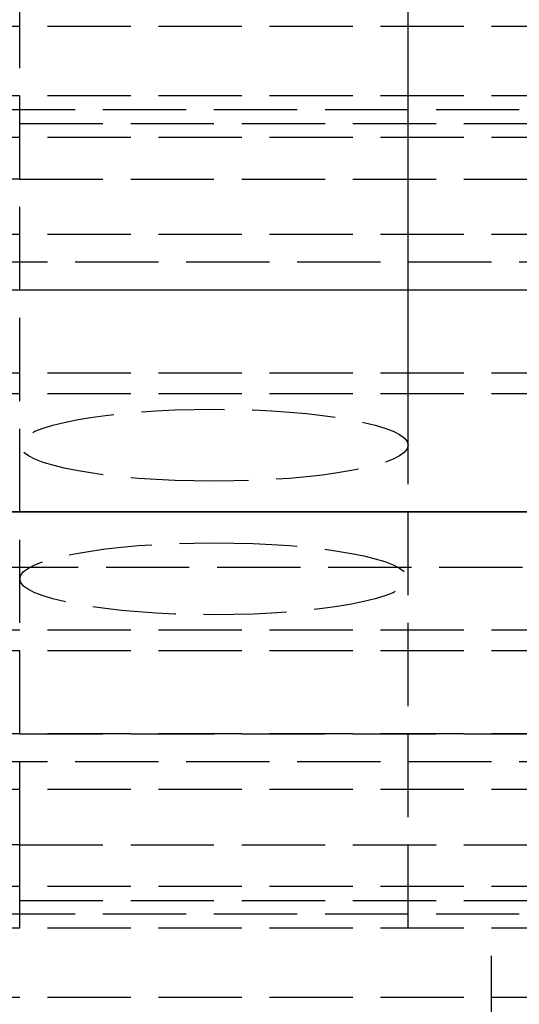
# Model space of a CAD drawing. Header units: millimetres. Extents: x 0 to 2050, y -94 to 94.
# Tile 6 of 16: x 10 to 19, y -9 to 9. Entities that reach past the tile are written whole.
import ezdxf

# ---------------------------------------------------------------- set-up
doc = ezdxf.new("R2010")
doc.units = ezdxf.units.MM
doc.header["$LTSCALE"] = 10
doc.linetypes.add('ALLCAD_Strich', pattern=[0.2, 0.15, -0.05])
doc.layers.add('BESCH_KONT_sich_schn_ansi_2d', color=40, linetype='Continuous')
doc.layers.add('BESCH_KONT_sich_schn_grun_2d', color=10, linetype='Continuous')

msp = doc.modelspace()

# ---------------------------------------------------------------- linework, layer by layer
at = {"layer": 'BESCH_KONT_sich_schn_ansi_2d', "linetype": 'ALLCAD_Strich'}
for p, q in [((0, 0, 2360.000000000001), (2050, 0, 2360.000000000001)), ((2050, 0, 2410.000000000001), (0, 0, 2410.000000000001)), ((0, 0, 2298.500000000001), (965, 0, 2298.500000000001)), ((2050, 0, 2353.5), (0, 0, 2353.5)), ((2050, 0, 2354), (0, 0, 2354)), ((1.13686837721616e-13, 0, 2351), (2050, 0, 2351)), ((1.13686837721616e-13, 0, 2351.5), (2050, 0, 2351.5)), ((1.13686837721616e-13, 0, 2345), (2050, 0, 2345)), ((80.5, 0, 2299.500000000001), (0, 0, 2299.500000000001)), ((0, 0, 2299.000000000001), (80.5, 0, 2299.000000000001)), ((0, 0, 2299.500000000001), (2020, 0, 2299.500000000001)), ((0, 0, 2333.000000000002), (2020, 0, 2333.000000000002)), ((0, 0, 2336.000000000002), (2020, 0, 2336.000000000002)), ((0, 0, 2339.500000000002), (2020, 0, 2339.500000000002)), ((0, 0, 2343.500000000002), (2020, 0, 2343.500000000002)), ((0, 0, 2342.500000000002), (2020, 0, 2342.500000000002)), ((0, 0, 2344.000000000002), (2020, 0, 2344.000000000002)), ((0, 0, 2301.000000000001), (2020, 0, 2301.000000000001)), ((0, 0, 2302.500000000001), (2020, 0, 2302.500000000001)), ((2020, 0, 2341.500000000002), (0, 0, 2341.500000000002)), ((2020, 0, 2340.500000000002), (0, 0, 2340.500000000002)), ((0, 0, 2347.000000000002), (2020, 0, 2347.000000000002)), ((0, 0, 2335.000000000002), (2020, 0, 2335.000000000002)), ((0, 0, 2336.450000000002), (2020, 0, 2336.450000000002)), ((0, 0, 2334.500000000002), (2020, 0, 2334.500000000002)), ((80, 0, 2307.000000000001), (0.5, 0, 2307.000000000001)), ((965.0000000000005, 0, 2296.000000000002), (2.000000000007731, 0, 2296.000000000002)), ((965.0000000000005, 0, 2254.000000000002), (2.000000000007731, 0, 2254.000000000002)), ((963, 0, 9.000000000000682), (2.000000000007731, 0, 9.000000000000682)), ((130.0000000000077, 0, 2274.000000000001), (2.000000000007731, 0, 2274.000000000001)), ((130.0000000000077, 0, 2275.000000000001), (2.000000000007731, 0, 2275.000000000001)), ((130.0000000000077, 0, 2273.000000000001), (2.000000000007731, 0, 2273.000000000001)), ((130.0000000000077, 0, 2260.000000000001), (2.000000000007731, 0, 2260.000000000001)), ((123.0557280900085, 0, 2288.500000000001), (2.000000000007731, 0, 2288.500000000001)), ((127.869322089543, 0, 2286.500000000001), (2.000000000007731, 0, 2286.500000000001)), ((127.869322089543, 0, 2286.500000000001), (2.000000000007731, 0, 2286.500000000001)), ((123.0557280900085, 0, 2288.500000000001), (2.000000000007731, 0, 2288.500000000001)), ((262.0000000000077, 0, 2289.000000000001), (2.000000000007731, 0, 2289.000000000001)), ((262.0000000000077, 0, 2257.000000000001), (2.000000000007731, 0, 2257.000000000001)), ((262.0000000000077, 0, 2258.000000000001), (2.000000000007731, 0, 2258.000000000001)), ((262.0000000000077, 0, 2260.000000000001), (2.000000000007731, 0, 2260.000000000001)), ((262.0000000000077, 0, 2273.000000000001), (2.000000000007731, 0, 2273.000000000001)), ((262.0000000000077, 0, 2275.000000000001), (2.000000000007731, 0, 2275.000000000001)), ((262.0000000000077, 0, 2288.000000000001), (2.000000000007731, 0, 2288.000000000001)), ((1005.000000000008, 0, 2289.000000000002), (2.000000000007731, 0, 2289.000000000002)), ((1005.000000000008, 0, 2256.000000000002), (2.000000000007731, 0, 2256.000000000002)), ((1005.000000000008, 0, 2255.000000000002), (2.000000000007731, 0, 2255.000000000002)), ((1005.000000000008, 0, 2257.000000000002), (2.000000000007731, 0, 2257.000000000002)), ((1005.000000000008, 0, 2290.000000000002), (2.000000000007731, 0, 2290.000000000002)), ((1005.000000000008, 0, 2295.000000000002), (2.000000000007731, 0, 2295.000000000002)), ((2.000000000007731, 0, 2258.000000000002), (1005.000000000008, 0, 2258.000000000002)), ((2.000000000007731, 0, 2288.000000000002), (1005.000000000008, 0, 2288.000000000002)), ((2.000000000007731, 0, 2274.000000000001), (1005.000000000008, 0, 2274.000000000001))]:
    msp.add_line(p, q, dxfattribs=at)
at = {"layer": 'BESCH_KONT_sich_schn_ansi_2d', "linetype": 'ALLCAD_Strich', "extrusion": (0, 1, 0)}
for centre, radius in [((-13.50000000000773, 2280.000000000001), 5.5), ((-13.50000000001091, 2280.000000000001), 5), ((-13.50000000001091, 2280.000000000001), 3.5), ((-13.50000000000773, 2280.000000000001), 3.5)]:
    msp.add_circle(centre, radius, dxfattribs=at)
msp.add_arc((-20.00000000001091, 2346.500000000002), 20.00000000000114, 270, 359.999999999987, dxfattribs=at)
at = {"layer": 'BESCH_KONT_sich_schn_grun_2d', "linetype": 'ALLCAD_Strich'}
for p, q in [((10.00000000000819, 5.999999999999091), (10.00000000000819, 13.49999999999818)), ((17.00000000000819, 1.203703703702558), (17.00000000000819, 13.49999999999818)), ((10.00000000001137, 5.999999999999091), (10.00000000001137, 12.49999999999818)), ((17.00000000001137, -7.500000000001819), (17.00000000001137, 12.49999999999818)), ((130.0000000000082, 8.749999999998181), (2.000000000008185, 8.749999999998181)), ((262.0000000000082, 8.749999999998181), (2.000000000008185, 8.749999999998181)), ((2020, 7.499999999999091), (4.547473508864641e-13, 7.499999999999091)), ((106.9999999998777, 7.249999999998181), (2.000000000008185, 7.249999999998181)), ((106.9999999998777, 7.249999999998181), (2.000000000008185, 7.249999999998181)), ((7.73070496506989e-12, 7), (35.00000000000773, 7)), ((130.0000000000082, 6.749999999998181), (2.000000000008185, 6.749999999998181)), ((262.0000000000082, 6.749999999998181), (2.000000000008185, 6.749999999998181)), ((10.00000000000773, 5.999999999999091), (4.000000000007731, 5.999999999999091)), ((10.00000000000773, -6.000000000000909), (10.00000000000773, 5.999999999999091)), ((10.00000000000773, 5.999999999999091), (25.00000000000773, 5.999999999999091)), ((2020, 4.999999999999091), (4.547473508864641e-13, 4.999999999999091)), ((32.50000000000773, 4.5), (0.01728682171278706, 4.5)), ((462.5000000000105, 3.999999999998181), (2.000000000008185, 3.999999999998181)), ((130.0000000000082, 3.999999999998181), (2.017286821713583, 3.999999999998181)), ((130.0000000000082, 2.499999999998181), (2.000000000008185, 2.499999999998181)), ((262.0000000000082, 2.129629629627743), (2.000000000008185, 2.129629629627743)), ((123.0000000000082, -1.818989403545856e-12), (2.000000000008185, -1.818989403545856e-12)), ((123.0000000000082, -1.818989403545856e-12), (2.000000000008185, -1.818989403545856e-12)), ((123.055728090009, -1.000000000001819), (2.000000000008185, -1.000000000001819)), ((123.055728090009, -1.000000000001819), (2.000000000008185, -1.000000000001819)), ((17.00000000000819, -7.500000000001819), (17.00000000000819, -1.203703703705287)), ((262.0000000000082, -2.129629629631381), (2.000000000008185, -2.129629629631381)), ((130.0000000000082, -2.500000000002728), (2.000000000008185, -2.500000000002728)), ((130.0000000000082, -4.000000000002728), (2.000000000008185, -4.000000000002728)), ((2.000000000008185, -4.000000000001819), (462.5000000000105, -4.000000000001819)), ((32.50000000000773, -4.5), (7.73070496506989e-12, -4.5)), ((2020, -5.000000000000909), (4.547473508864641e-13, -5.000000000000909)), ((10.00000000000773, -6.000000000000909), (4.000000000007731, -6.000000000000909)), ((10.00000000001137, -7.500000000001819), (10.00000000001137, -6.000000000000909)), ((10.00000000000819, -7.500000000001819), (10.00000000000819, -6.000000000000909)), ((10.00000000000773, -6.000000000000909), (25.00000000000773, -6.000000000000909)), ((130.0000000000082, -6.750000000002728), (2.000000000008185, -6.750000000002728)), ((262.0000000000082, -6.750000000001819), (2.000000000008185, -6.750000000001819)), ((7.73070496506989e-12, -7), (35.00000000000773, -7)), ((106.9999999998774, -7.250000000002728), (2.000000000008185, -7.250000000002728)), ((106.9999999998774, -7.250000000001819), (2.000000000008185, -7.250000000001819)), ((2020, -7.500000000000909), (4.547473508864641e-13, -7.500000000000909)), ((18.50000000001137, -13.50000000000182), (18.50000000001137, -7.500000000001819)), ((130.0000000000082, -8.750000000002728), (2.000000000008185, -8.750000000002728)), ((262.0000000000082, -8.750000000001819), (2.000000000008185, -8.750000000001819))]:
    msp.add_line(p, q, dxfattribs=at)
for centre, major_axis, ratio in [((13.50000000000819, 1.203703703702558), (-3.5, 0), 0.1851851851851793), ((13.50000000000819, -1.203703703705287), (3.5, 0), 0.1851851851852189)]:
    msp.add_ellipse(centre, major_axis=major_axis, ratio=ratio, start_param=-4.71238898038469, end_param=1.570796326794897, dxfattribs=at)

doc.saveas('drawing.dxf')
